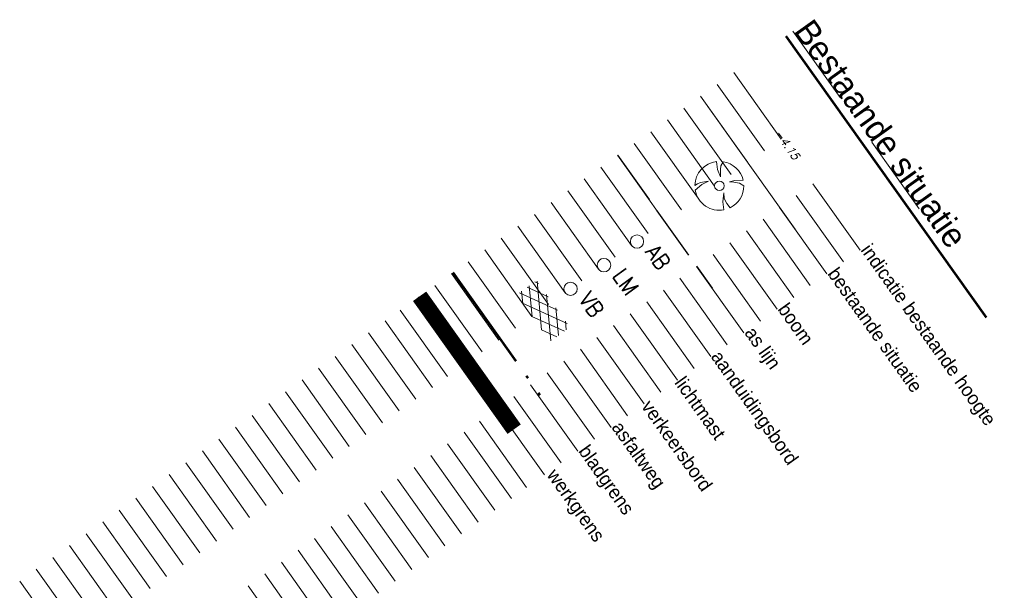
# Model space of a CAD drawing. Header units: metres. Extents: x 148376 to 148659, y 486220 to 486523.
# Tile 20 of 22: x 148473 to 148509, y 486433 to 486454. Entities that reach past the tile are written whole.
import ezdxf

# ---------------------------------------------------------------- set-up
doc = ezdxf.new("R2010")
doc.units = ezdxf.units.M
doc.header["$MEASUREMENT"] = 0
doc.linetypes.add('assen', pattern=[2.5, 2, -0.5])
doc.linetypes.add('bladgr', pattern=[6.12, 4, -0.66, 0.07, -0.66, 0.07, -0.66])
for name, color, linetype, lineweight in [('BWR-alg-assenplan', 92, 'assen', 30), ('BWR-alg-details verklaring', 7, 'Continuous', 30), ('BWR-alg-topografie', 7, 'Continuous', 13), ('BWR-best-maaiveldhoogte', 2, 'Continuous', 13), ('BWR-best-situatie', 2, 'Continuous', 13), ('TOP-L-topo objecten punt', 7, 'Continuous', 0), ('TOP-L-topo objecten vlak', 7, 'Continuous', 0), ('WVB-alg-bladgrens', 2, 'bladgr', 53), ('WVB-alg-werkgrens', 6, 'Continuous', 53), ('WVB-pen-dik 050', 1, 'Continuous', 53)]:
    doc.layers.add(name, color=color, linetype=linetype, lineweight=lineweight)
doc.layers.add('BWR-alg-raster boundary', color=151, linetype='Continuous', lineweight=13, plot=False)
doc.styles.add('Style-ITALICS', font='ITALICS.shx')
doc.styles.add('Style-STANDARD', font='STANDARD.shx')
doc.styles.add('Style-WORKING', font='WORKING.shx')

# ---------------------------------------------------------------- blocks, each defined once
blk = doc.blocks.new('BBOOM')
at = {"layer": 'BWR-best-situatie'}
for p, q in [((0.016, 0.603), (0.016, 0.9)), ((0.016, 0.804), (0.016, 0.871)), ((0.26, 0.861), (0.15, 0.72)), ((0.083, 0.318), (0.016, 0.603)), ((0.116, 0.586), (0.083, 0.318)), ((0.15, 0.72), (0.116, 0.586)), ((-0.9, -0.042), (-0.637, 0.135)), ((-0.787, 0.185), (-0.89, 0.134)), ((-0.67, 0.217), (-0.787, 0.185)), ((-0.368, 0.218), (-0.67, 0.217)), ((-0.637, 0.135), (-0.368, 0.218)), ((0.384, 0.1), (0.586, 0.117)), ((0.551, 0.067), (0.384, 0.1)), ((0.752, 0), (0.551, 0.067)), ((0.586, 0.117), (0.895, 0.092)), ((0.89, -0.121), (0.752, 0)), ((0.133, -0.283), (0.05, -0.603)), ((0.116, -0.484), (0.133, -0.283)), ((0.05, -0.603), (0.051, -0.899)), ((0.184, -0.685), (0.116, -0.484)), ((0.293, -0.851), (0.184, -0.685))]:
    blk.add_line(p, q, dxfattribs=at)
blk.add_circle((0, 0), 0.174, dxfattribs=at)
for start, end in [(88.9495, 171.4867), (5.8447, 73.1614), (182.6375, 273.2485), (289.0687, 352.197)]:
    blk.add_arc((-0.001, 0), 0.9, start, end, dxfattribs=at)
blk = doc.blocks.new('ASFALT')
at = {"layer": 'BWR-alg-topografie'}
for p, q in [((0.537, 0.737), (-0.001, 0.426)), ((1.137, 0.736), (0, 0.079)), ((1.737, 0.736), (0.177, -0.165)), ((2.083, -0.164), (0.524, 0.736)), ((2.111, 0.166), (1.124, 0.736)), ((2.112, 0.513), (1.725, 0.736)), ((1.483, -0.166), (0, 0.693)), ((2.113, 0.607), (0.778, -0.165)), ((0.884, -0.164), (0, 0.346)), ((2.112, 0.259), (1.377, -0.163)), ((0.284, -0.164), (0, 0)), ((2.113, -0.086), (1.978, -0.163))]:
    blk.add_line(p, q, dxfattribs=at)
blk = doc.blocks.new('16')
at = {"layer": 'TOP-L-topo objecten punt', "color": 7, "linetype": 'Continuous', "lineweight": 0}
blk.add_circle((0, 0), 0.25, dxfattribs=at)
at = {"layer": 'TOP-L-topo objecten punt', "color": 7, "linetype": 'Continuous', "lineweight": 0, "style": 'Style-STANDARD'}
blk.add_text('LM', height=0.6, dxfattribs=at).set_placement((0.483, 0))
blk = doc.blocks.new('11')
at = {"layer": 'TOP-L-topo objecten punt', "color": 7, "linetype": 'Continuous', "lineweight": 0}
blk.add_circle((0, 0), 0.25, dxfattribs=at)
at = {"layer": 'TOP-L-topo objecten punt', "color": 7, "linetype": 'Continuous', "lineweight": 0, "style": 'Style-STANDARD'}
blk.add_text('AB', height=0.6, dxfattribs=at).set_placement((0.483, 0))
blk = doc.blocks.new('14_1')
at = {"color": 0, "linetype": 'ByBlock', "lineweight": -2}
blk.add_circle((0, 0), 0.25, dxfattribs=at)
at = {"color": 0, "linetype": 'ByBlock', "lineweight": -2, "style": 'Style-STANDARD'}
blk.add_text('VB', height=0.6, dxfattribs=at).set_placement((0.483, 0))

msp = doc.modelspace()

# ---------------------------------------------------------------- linework, layer by layer
at = {"layer": 'BWR-alg-assenplan'}
msp.add_line((148494.586, 486448.907), (148498.066, 486444.019), dxfattribs=at)
at = {"layer": 'BWR-alg-raster boundary'}
for p, q in [((148502.778, 486451.03), (148501.038, 486453.474)), ((148500.603, 486449.507), (148498.864, 486451.951)), ((148499.992, 486449.072), (148498.253, 486451.516)), ((148499.381, 486448.637), (148497.642, 486451.081)), ((148498.77, 486448.202), (148497.031, 486450.646)), ((148498.159, 486447.767), (148496.42, 486450.211)), ((148497.548, 486447.332), (148495.809, 486449.776)), ((148496.937, 486446.897), (148495.197, 486449.341)), ((148505.687, 486446.943), (148503.947, 486449.387)), ((148496.326, 486446.462), (148494.586, 486448.907)), ((148495.715, 486446.028), (148493.975, 486448.472)), ((148495.104, 486445.593), (148493.364, 486448.037)), ((148494.493, 486445.158), (148492.753, 486447.602)), ((148503.512, 486445.42), (148501.772, 486447.864)), ((148502.901, 486444.985), (148501.161, 486447.429)), ((148493.882, 486444.723), (148492.142, 486447.167)), ((148502.29, 486444.55), (148500.55, 486446.994)), ((148493.271, 486444.288), (148491.531, 486446.732)), ((148501.679, 486444.115), (148499.939, 486446.559)), ((148492.66, 486443.853), (148490.92, 486446.297)), ((148492.049, 486443.418), (148490.309, 486445.862)), ((148501.068, 486443.68), (148499.328, 486446.125)), ((148491.438, 486442.983), (148489.698, 486445.427)), ((148500.457, 486443.245), (148498.717, 486445.69)), ((148499.846, 486442.811), (148498.106, 486445.255)), ((148490.827, 486442.548), (148489.087, 486444.993)), ((148499.235, 486442.376), (148497.495, 486444.82)), ((148490.216, 486442.113), (148488.476, 486444.558)), ((148498.624, 486441.941), (148496.884, 486444.385)), ((148489.605, 486441.679), (148487.865, 486444.123)), ((148488.994, 486441.244), (148487.254, 486443.688)), ((148498.013, 486441.506), (148496.273, 486443.95)), ((148497.402, 486441.071), (148495.662, 486443.515)), ((148488.334, 486440.774), (148486.594, 486443.218)), ((148496.791, 486440.636), (148495.051, 486443.08)), ((148487.772, 486440.374), (148486.032, 486442.818)), ((148496.18, 486440.201), (148494.44, 486442.645)), ((148487.16, 486439.939), (148485.421, 486442.383)), ((148495.568, 486439.766), (148493.829, 486442.21)), ((148486.549, 486439.504), (148484.81, 486441.948)), ((148485.938, 486439.069), (148484.199, 486441.513)), ((148494.957, 486439.331), (148493.218, 486441.776)), ((148485.327, 486438.634), (148483.588, 486441.078)), ((148494.346, 486438.897), (148492.607, 486441.341)), ((148493.735, 486438.462), (148491.996, 486440.906)), ((148484.716, 486438.199), (148482.977, 486440.644)), ((148493.124, 486438.027), (148491.385, 486440.471)), ((148484.105, 486437.765), (148482.366, 486440.209)), ((148492.513, 486437.592), (148490.774, 486440.036)), ((148483.494, 486437.33), (148481.755, 486439.774)), ((148482.883, 486436.895), (148481.144, 486439.339)), ((148491.902, 486437.157), (148490.163, 486439.601)), ((148482.272, 486436.46), (148480.533, 486438.904)), ((148491.242, 486436.687), (148489.503, 486439.131)), ((148490.68, 486436.287), (148488.941, 486438.731)), ((148481.661, 486436.025), (148479.922, 486438.469)), ((148490.069, 486435.852), (148488.33, 486438.296)), ((148481.05, 486435.59), (148479.311, 486438.034)), ((148489.458, 486435.417), (148487.719, 486437.862)), ((148480.439, 486435.155), (148478.699, 486437.599)), ((148479.828, 486434.72), (148478.088, 486437.164)), ((148488.847, 486434.982), (148487.107, 486437.427)), ((148479.217, 486434.285), (148477.477, 486436.73)), ((148488.236, 486434.548), (148486.496, 486436.992)), ((148487.625, 486434.113), (148485.885, 486436.557)), ((148478.606, 486433.85), (148476.866, 486436.295)), ((148487.014, 486433.678), (148485.274, 486436.122)), ((148477.995, 486433.416), (148476.255, 486435.86)), ((148486.403, 486433.243), (148484.663, 486435.687)), ((148477.384, 486432.981), (148475.644, 486435.425)), ((148476.773, 486432.546), (148475.033, 486434.99)), ((148485.792, 486432.808), (148484.052, 486435.252)), ((148476.162, 486432.111), (148474.422, 486434.555)), ((148485.181, 486432.373), (148483.441, 486434.817)), ((148484.57, 486431.938), (148482.83, 486434.382)), ((148475.551, 486431.676), (148473.811, 486434.12)), ((148483.959, 486431.503), (148482.219, 486433.947)), ((148474.94, 486431.241), (148473.2, 486433.685)), ((148483.348, 486431.068), (148481.608, 486433.513)), ((148474.329, 486430.806), (148472.589, 486433.25)), ((148482.737, 486430.634), (148480.997, 486433.078))]:
    msp.add_line(p, q, dxfattribs=at)
at = {"layer": 'TOP-L-topo objecten vlak', "color": 7, "linetype": 'Continuous', "lineweight": 0}
msp.add_line((148497.642, 486451.081), (148501.121, 486446.193), dxfattribs=at)
at = {"layer": 'WVB-alg-bladgrens', "linetype": 'bladgr'}
msp.add_line((148488.525, 486444.592), (148492.005, 486439.705), dxfattribs=at)
at = {"layer": 'WVB-alg-werkgrens', "const_width": 0.6, "flags": 128}
msp.add_lwpolyline([(148487.303, 486443.723), (148490.783, 486438.835)], dxfattribs=at)
at = {"layer": 'WVB-pen-dik 050'}
msp.add_line((148500.783, 486453.292), (148508.146, 486442.946), dxfattribs=at)

# ---------------------------------------------------------------- block references
at = {"layer": 'BWR-alg-topografie', "rotation": 125.440703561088}
msp.add_blockref('ASFALT', (148492.697, 486442.484), dxfattribs=at)
at = {"layer": 'TOP-L-topo objecten punt', "color": 7, "linetype": 'Continuous', "lineweight": 0}
for name, p, rotation in [('BBOOM', (148498.332, 486447.785), 7.615919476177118), ('16', (148494.086, 486444.868), 305.4222491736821)]:
    msp.add_blockref(name, p, dxfattribs=dict(at, rotation=rotation))
at = {"layer": 'TOP-L-topo objecten punt', "color": 7, "linetype": 'Continuous', "lineweight": 0, "zscale": 0.65}
for name, p, xscale, yscale, rotation in [('11', (148495.302, 486445.735), 0.9750000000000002, 0.9750000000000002, 305.8154682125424), ('14_1', (148492.858, 486443.995), 0.9750000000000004, 0.9750000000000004, 305.5064835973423)]:
    msp.add_blockref(name, p, dxfattribs=dict(at, xscale=xscale, yscale=yscale, rotation=rotation))

# ---------------------------------------------------------------- texts
at = {"layer": 'BWR-alg-details verklaring', "style": 'Style-WORKING'}
for s, rotation, p in [('indicatie bestaande hoogte', 305.4407, (148503.512, 486445.42)), ('bestaande situatie', 305.4407, (148502.29, 486444.55)), ('boom', 305.4407, (148500.457, 486443.245)), ('as lijn', 305.4407, (148499.235, 486442.376)), ('asfaltweg', 305.4507, (148494.346, 486438.897)), ('bladgrens', 305.4407, (148493.124, 486438.027))]:
    msp.add_text(s, height=0.5, rotation=rotation, dxfattribs=at).set_placement(p)
at = {"layer": 'BWR-alg-details verklaring', "char_height": 0.5, "attachment_point": 7, "line_spacing_factor": 0.6, "style": 'Style-WORKING'}
for s, insert, rotation in [('aanduidingsbord', (148497.877, 486441.409), 305.4507), ('lichtmast', (148496.655, 486440.539), 305.4507), ('verkeersbord', (148495.433, 486439.67), 305.4507), ('werkgrens\\P', (148491.838, 486437.063), 305.4506)]:
    msp.add_mtext(s, dxfattribs=dict(at, insert=insert, rotation=rotation))
at = {"layer": 'BWR-best-maaiveldhoogte', "insert": (148500.35, 486449.718), "char_height": 0.3, "attachment_point": 7, "rotation": 305.44, "line_spacing_factor": 0.6, "style": 'Style-ITALICS'}
msp.add_mtext('-4.15\\P', dxfattribs=at)
at = {"layer": 'WVB-pen-dik 050', "linetype": 'Continuous', "style": 'Style-WORKING'}
msp.add_text('Bestaande situatie', height=0.9, rotation=305.4406, dxfattribs=at).set_placement((148501.038, 486453.474))

doc.saveas('drawing.dxf')
